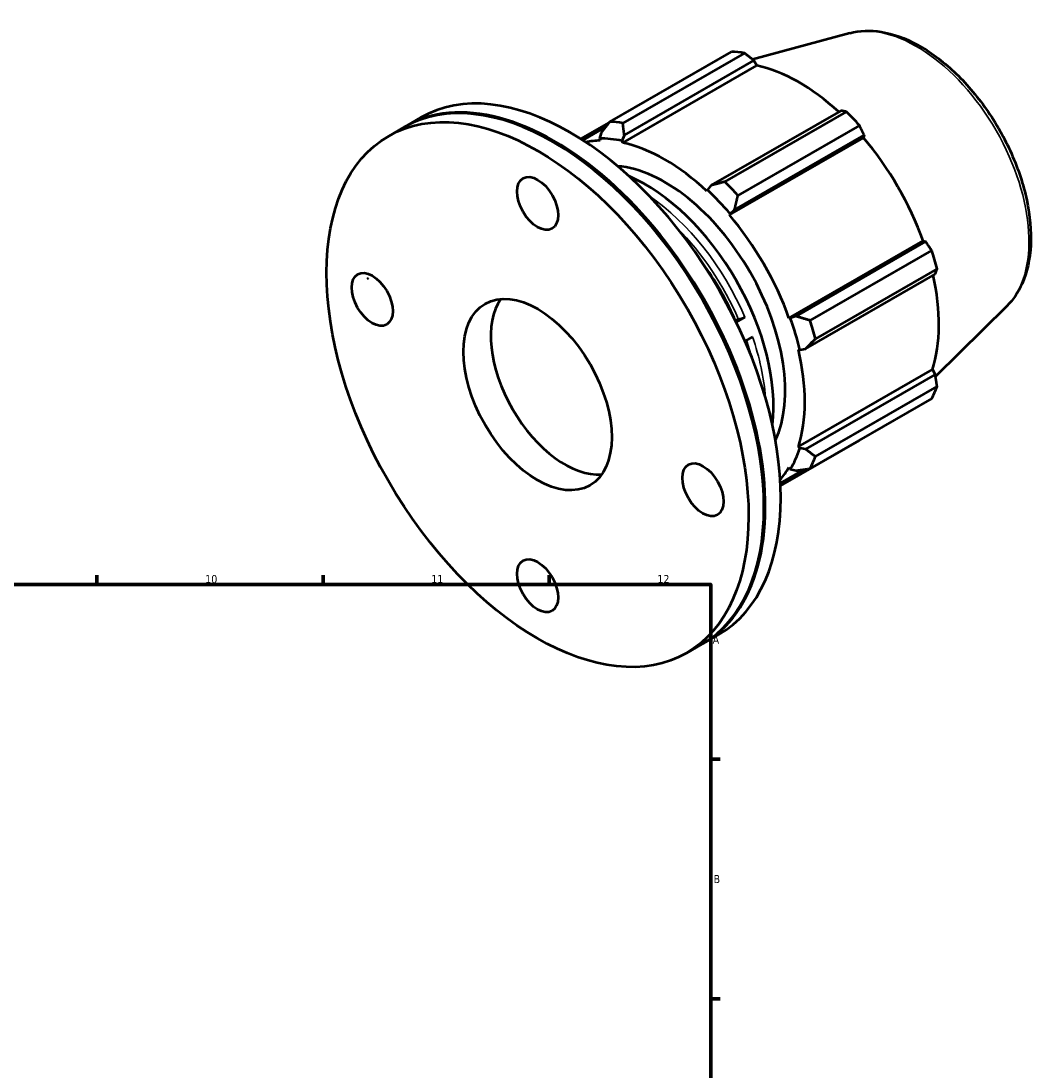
# Model space of a CAD drawing. Header units: millimetres. Extents: x -122 to 923, y -93 to 779.
# Tile 6 of 6: x 607 to 923, y 423 to 749. Entities that reach past the tile are written whole.
import ezdxf

# ---------------------------------------------------------------- set-up
doc = ezdxf.new("R2010")
doc.units = ezdxf.units.MM
for name, color, linetype, lineweight in [('Border (ISO)', 7, 'Continuous', 70), ('Visible (ISO)', 7, 'Continuous', 50), ('Visible Narrow (ISO)', 7, 'Continuous', 35)]:
    doc.layers.add(name, color=color, linetype=linetype, lineweight=lineweight)
doc.styles.add('Note Text (ISO)', font='tahoma.ttf')

# ---------------------------------------------------------------- blocks, each defined once
blk = doc.blocks.new('Borders Default Border')
at = {"layer": 'Border (ISO)'}
for p, q in [((630.75, 574), (630.75, 576.9)), ((700.83, 574), (700.83, 576.9)), ((770.92, 574), (770.92, 576.9)), ((821, 519.75), (823.9, 519.75)), ((821, 445.5), (823.9, 445.5))]:
    blk.add_line(p, q, dxfattribs=at)
at = {"layer": 'Border (ISO)', "flags": 128}
blk.add_lwpolyline([(20, 20), (20, 574), (821, 574), (821, 20), (20, 20)], dxfattribs=at)
at = {"layer": 'Border (ISO)', "color": 232, "true_color": 0xca0064, "char_height": 2.5, "attachment_point": 7, "style": 'Note Text (ISO)'}
for s, insert in [('10', (664.29, 574.35)), ('11', (734.37, 574.4)), ('12', (804.46, 574.4)), ('A', (821.59, 555.62)), ('B', (821.89, 481.37))]:
    blk.add_mtext(s, dxfattribs=dict(at, insert=insert))

msp = doc.modelspace()

# ---------------------------------------------------------------- linework, layer by layer
at = {"layer": 'Visible (ISO)'}
for p, q in [((864.09, 744.914), (833.972, 736.746)), ((789.685, 717.445), (827.388, 739.156)), ((831.462, 738.761), (793.759, 717.05)), ((794.223, 713.264), (834.399, 736.4)), ((834.399, 736.4), (835.275, 734.876)), ((793.71, 710.941), (835.275, 734.876)), ((861.344, 720.884), (821.167, 697.748)), ((825.364, 698.849), (863.067, 720.561)), ((726.357, 716.005), (731.124, 718.751)), ((789.546, 717.264), (780.679, 712.158)), ((721.166, 713.016), (725.933, 715.761)), ((781.321, 711.746), (788.458, 715.856)), ((787.008, 713.964), (786.505, 712.221)), ((793.57, 711.536), (794.223, 713.264)), ((828.382, 690.138), (868.559, 713.274)), ((867.141, 716.264), (829.438, 694.552)), ((868.559, 713.274), (868.367, 712.472)), ((772.558, 710.956), (772.346, 711.079)), ((786.505, 712.221), (786.721, 711.618)), ((793.71, 710.941), (793.57, 711.536)), ((826.802, 688.537), (868.367, 712.472)), ((821.167, 697.748), (819.953, 696.343)), ((819.953, 696.343), (819.813, 695.909)), ((826.802, 688.537), (827.018, 688.891)), ((827.018, 688.891), (828.382, 690.138)), ((845.26, 656.568), (886.824, 680.503)), ((886.824, 680.503), (887.611, 680.273)), ((887.611, 680.273), (847.435, 657.137)), ((851.786, 655.844), (889.489, 677.556)), ((891.177, 671.874), (853.474, 650.162)), ((714.464, 668.789), (714.888, 669.033)), ((850.424, 647.074), (890.6, 670.21)), ((912.814, 660.304), (890.7, 638.422)), ((828.553, 656.029), (829.623, 656.127)), ((831.604, 656.822), (828.92, 655.276)), ((845.674, 656.578), (845.26, 656.568)), ((847.435, 657.137), (845.674, 656.578)), ((833.929, 650.804), (831.594, 649.46)), ((848.155, 646.819), (848.6, 646.725)), ((848.6, 646.725), (850.424, 647.074)), ((848.155, 616.64), (889.72, 640.575)), ((890.6, 639.057), (850.424, 615.921)), ((889.72, 640.575), (890.6, 639.057)), ((853.474, 613.621), (891.177, 635.333)), ((889.489, 631.594), (851.786, 609.882)), ((842.62, 604.504), (867.141, 618.625)), ((848.6, 616.221), (848.155, 616.64)), ((850.424, 615.921), (848.6, 616.221)), ((842.582, 605.364), (850.008, 609.641)), ((845.26, 610.226), (845.674, 609.738)), ((845.674, 609.738), (847.435, 609.301)), ((837.501, 598.181), (837.501, 597.937)), ((818.678, 555.688), (823.445, 558.433)), ((813.487, 552.698), (818.254, 555.443))]:
    msp.add_line(p, q, dxfattribs=at)
for centre, major_axis, start_param, end_param in [((847.265, 678.891), (-32.936, 57.195), 5.8451561, 5.9396837), ((777.285, 638.592), (-46.16, 80.159), 3.1415927, 6.2831853), ((848.326, 679.502), (30.631, -53.191), 2.0696433, 2.6635608), ((772.093, 635.602), (-46.16, 80.159), 3.1415927, 6.2831853), ((772.518, 635.846), (-46.16, 80.159), 3.1370148, 6.2877631), ((847.265, 678.891), (32.936, -57.195), 1.9181653, 2.0126929), ((809.562, 657.179), (-32.936, 57.195), 5.8451561, 5.9396837), ((772.305, 635.724), (46.011, -79.899), 0.7873319, 2.3542608), ((806.762, 655.566), (-30.631, 53.191), 5.9796864, 6.0984821), ((806.762, 655.566), (-30.96, 53.763), 5.8051535, 5.9796864), ((806.762, 655.566), (-30.631, 53.191), 5.1942882, 5.8051535), ((848.326, 679.502), (30.631, -53.191), 1.2672974, 1.8781627), ((806.762, 655.566), (-26.349, 45.756), 3.5218562, 5.9029218), ((800.786, 652.125), (27.996, -48.615), 0.6554307, 2.486162), ((809.562, 657.179), (-32.936, 57.195), 5.059758, 5.1542856), ((806.762, 655.566), (30.96, -53.763), 1.8781627, 2.0526956), ((806.762, 655.566), (-30.631, 53.191), 4.4088901, 5.0197553), ((847.265, 678.891), (32.936, -57.195), 1.1327672, 1.2272947), ((797.372, 650.159), (26.349, -45.756), 1.3839179, 1.7576747), ((848.326, 679.502), (30.631, -53.191), 0.4818993, 1.0759774), ((775.811, 637.743), (16.219, -28.164), 3.4052178, 6.0195601), ((806.762, 655.566), (30.96, -53.763), 1.0927645, 1.2672974), ((809.562, 657.179), (-32.936, 57.195), 4.2743598, 4.3688874), ((806.762, 655.566), (-30.631, 53.191), 3.6234919, 4.2343571), ((847.265, 678.891), (32.936, -57.195), 0.347369, 0.4418966), ((806.762, 655.566), (30.96, -53.763), 0.3073663, 0.4818993), ((809.562, 657.179), (32.936, -57.195), 0.347369, 0.4418966), ((806.762, 655.566), (30.631, -53.191), 0.1847032, 0.3073663)]:
    msp.add_ellipse(centre, major_axis=major_axis, ratio=0.5780931, start_param=start_param, end_param=end_param, dxfattribs=at)
for centre, major_axis in [((767.326, 632.857), (46.16, -80.159)), ((767.326, 692.129), (4.491, -7.799)), ((716.061, 662.379), (4.491, -7.799)), ((767.326, 632.857), (16.219, -28.164)), ((818.591, 603.335), (4.491, -7.799)), ((767.326, 573.585), (4.491, -7.799))]:
    msp.add_ellipse(centre, major_axis=major_axis, ratio=0.5780931, dxfattribs=at)
for points, knots in [([(864.09, 744.914), (867.154, 745.745), (870.458, 745.854), (877.535, 744.725), (881.33, 743.348), (888.97, 739.195), (892.813, 736.353), (900.05, 729.556), (903.443, 725.603), (909.457, 717.002), (912.081, 712.359), (916.321, 702.817), (917.937, 697.921), (919.988, 688.311), (920.417, 683.601), (919.964, 674.818), (919.083, 670.741), (916.321, 664.562), (914.752, 662.222), (912.814, 660.304)], [5.6508865, 5.6508865, 5.6508865, 5.6508865, 5.9375323, 5.9375323, 6.2552526, 6.2552526, 6.5877037, 6.5877037, 6.9195397, 6.9195397, 7.2496192, 7.2496192, 7.5797848, 7.5797848, 7.9117999, 7.9117999, 8.2439261, 8.2439261, 8.4901479, 8.4901479, 8.4901479, 8.4901479]), ([(831.604, 656.822), (831.473, 656.747), (831.292, 656.655), (830.964, 656.508), (830.757, 656.426), (830.412, 656.305), (830.211, 656.244), (829.901, 656.167), (829.736, 656.137), (829.623, 656.127)], [0, 0, 0, 0, 0.0555069, 0.0555069, 0.11105976, 0.11105976, 0.16666987, 0.16666987, 0.22233012, 0.22233012, 0.22233012, 0.22233012])]:
    msp.add_open_spline(points, degree=3, knots=knots, dxfattribs=at)
for points, weights in [([(834.399, 736.4), (832.966, 737.56), (831.462, 738.761)], [1.00105903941, 1.00093800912, 1]), ([(863.067, 720.561), (862.194, 720.729), (861.344, 720.884)], [1, 1.00093800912, 1.00105903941]), ([(789.685, 717.445), (788.301, 715.658), (787.008, 713.964)], [1.01545733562, 1.01101243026, 1.00576527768]), ([(794.223, 713.264), (793.977, 715.108), (793.759, 717.05)], [1.00576527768, 1.01101243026, 1.01545733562]), ([(868.559, 713.274), (867.87, 714.742), (867.141, 716.264)], [1.00105903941, 1.00093800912, 1]), ([(825.364, 698.849), (823.205, 698.277), (821.167, 697.748)], [1.01545733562, 1.01101243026, 1.00576527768]), ([(828.382, 690.138), (828.881, 692.289), (829.438, 694.552)], [1.00576527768, 1.01101243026, 1.01545733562]), ([(889.489, 677.556), (888.537, 678.946), (887.611, 680.273)], [1, 1.00093800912, 1.00105903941]), ([(890.6, 670.21), (890.888, 671.029), (891.177, 671.874)], [1.00105903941, 1.00093800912, 1]), ([(851.786, 655.844), (849.548, 656.494), (847.435, 657.137)], [1.01545733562, 1.01101243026, 1.00576527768]), ([(850.424, 647.074), (851.899, 648.576), (853.474, 650.162)], [1.00576527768, 1.01101243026, 1.01545733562]), ([(891.177, 635.333), (890.888, 637.236), (890.6, 639.057)], [1, 1.00093800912, 1.00105903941]), ([(867.141, 618.625), (867.178, 618.696), (867.215, 618.767)], [1, 1.00004729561, 1.00009251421]), ([(853.474, 613.621), (851.899, 614.784), (850.424, 615.921)], [1.01545733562, 1.01101243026, 1.00576527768]), ([(847.435, 609.301), (849.548, 609.575), (851.786, 609.882)], [1.00576527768, 1.01101243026, 1.01545733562])]:
    msp.add_rational_spline(points, weights, degree=2, dxfattribs=at)
at = {"layer": 'Visible Narrow (ISO)'}
for centre, major_axis, start_param, end_param in [((884.727, 700.464), (-24.643, 42.793), 3.2927583, 6.1320197), ((798.433, 650.77), (-27.996, 48.615), 4.509413, 5.4109913), ((797.372, 650.159), (27.247, -47.315), 1.369385, 2.0077489), ((797.372, 650.159), (27.247, -47.315), 1.1338438, 1.2409659), ((798.433, 650.77), (-27.996, 48.615), 4.0137867, 4.3916978)]:
    msp.add_ellipse(centre, major_axis=major_axis, ratio=0.5780931, start_param=start_param, end_param=end_param, dxfattribs=at)

# ---------------------------------------------------------------- block references
msp.add_blockref('Borders Default Border', (0, 0))

doc.saveas('drawing.dxf')
